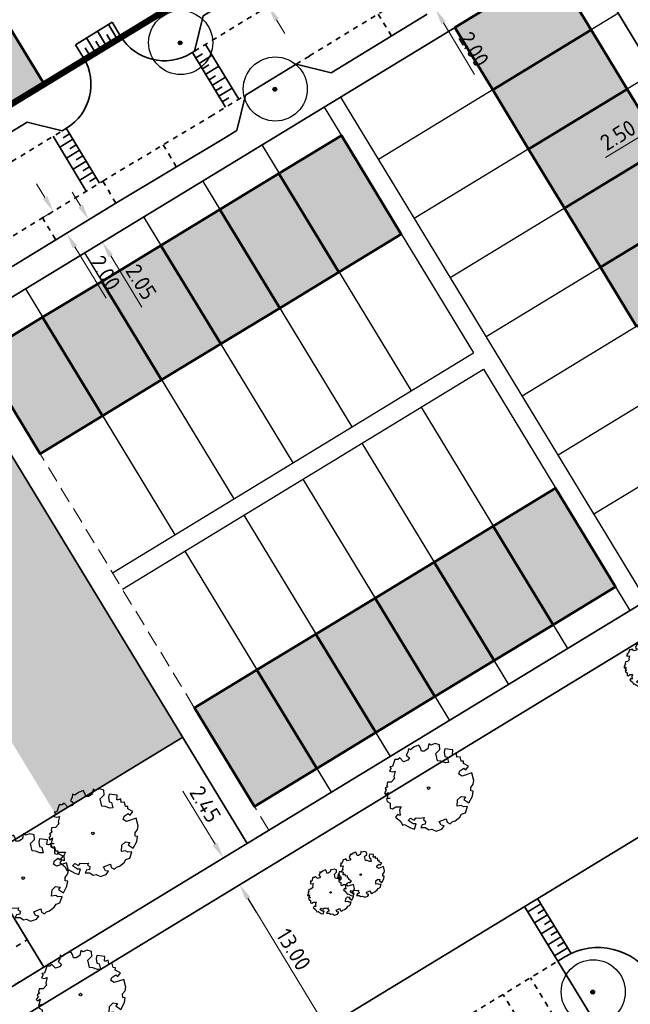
# Model space of a CAD drawing. Header units: metres. Extents: x 133860 to 134314, y 432787 to 433419.
# Tile 18 of 25: x 134073 to 134121, y 433129 to 433206. Entities that reach past the tile are written whole.
import ezdxf

# ---------------------------------------------------------------- set-up
doc = ezdxf.new("R2010")
doc.units = ezdxf.units.M
for name, pattern in [('ACAD_ISO02W100', [15, 12, -3]), ('DASHED2', [0.375, 0.25, -0.125]), ('XX-HIDDEN', [4, 2, -2])]:
    doc.linetypes.add(name, pattern=pattern)
doc.layers.get('DEFPOINTS').update_dxf_attribs({"color": 201, "lineweight": 0})
for name, color, linetype, lineweight in [('B-WE-GR-BOOM-S', 90, 'Continuous', 25), ('B-WE-KG-WERKGRENS-G', 7, 'XX-WERKGRENS', 35), ('N-XX-GR-BOOM-S', 90, 'Continuous', 25), ('N-XX-VH-KANTOPSLUITING_ACHTERKANTBAND-G', 50, 'Continuous', 35), ('N-XX-VH-MATERIAALGRENS-G', 7, 'XX-HIDDEN', 35), ('svp_beb_bebouwing', 1, 'Continuous', 53), ('svp_uitg_uitgeefbaar', 32, 'DASHED2', 18), ('X-XX-AL-M', 7, 'Continuous', 18)]:
    doc.layers.add(name, color=color, linetype=linetype, lineweight=lineweight)
doc.layers.add('B-XX-AL-ARC-bebouwing', color=254, linetype='Continuous')
doc.layers.add('svp_beb_arc bebouwing', color=253, linetype='Continuous')
doc.layers.add('X-XX-AL-HULPLIJNEN', color=211, linetype='Continuous', plot=False)
doc.styles.add('NLCS-ISO-M500-T25', font='NLCS-ISO.ttf', dxfattribs={"height": 1.25})
doc.linetypes.add('XX-WERKGRENS', pattern='A,0,[137,NLCS.SHX,S=0.5,R=0,X=0,Y=0],-30', length=30)
doc.dimstyles.new('NLCS-M500-T25-PIJL_L2_H1', dxfattribs={"dimscale": 0.5, "dimtxt": 2.5, "dimasz": 2.5, "dimexe": 2, "dimexo": 2, "dimgap": 0.7, "dimtad": 1, "dimzin": 0, "dimdsep": 46, "dimtxsty": 'NLCS-ISO-M500-T25', "dimcen": 2.5, "dimdle": 2, "dimclrd": 256, "dimclre": 256, "dimclrt": 7, "dimadec": 1, "dimazin": 0, "dimtfac": 1, "dimtdec": 3, "dimtofl": 0, "dimtmove": 0, "dimatfit": 3, "dimfxl": 2, "dimfxlon": 1, "dimtfillclr": 256, "dimtolj": 1, "dimtzin": 0, "dimlwd": -1, "dimlwe": -1, "dimarcsym": 0})

# ---------------------------------------------------------------- blocks, each defined once
blk = doc.blocks.new('SGR-BOOM_KROON-SO')
at = {"ltscale": 0.1}
h = blk.add_hatch(color=256, dxfattribs=at)
edge = h.paths.add_edge_path()
edge.add_arc((0, 0), 0.15, 0, 360)
for radius in [2.5, 0.045]:
    blk.add_circle((0.04, 0.02), radius)
blk.add_circle((0, 0), 0.15, dxfattribs=at)
blk = doc.blocks.new('*D112')
at = {"layer": 'DEFPOINTS', "color": 0, "transparency": 16777216}
for p in [(134126.748, 433199.888), (134126.793, 433199.813), (134124.612, 433198.589)]:
    blk.add_point(p, dxfattribs=at)
at = {"layer": 'X-XX-AL-M', "transparency": 16777216}
for p, q in [((134127.861, 433200.463), (134128.929, 433201.112)), ((134126.793, 433199.813), (134127.313, 433198.959)), ((134124.657, 433198.514), (134125.177, 433197.66)), ((134123.589, 433197.865), (134118.924, 433195.028))]:
    blk.add_line(p, q, dxfattribs=at)
for points in [[(134127.753, 433200.641), (134127.969, 433200.285), (134126.793, 433199.813)], [(134123.481, 433198.043), (134123.697, 433197.687), (134124.657, 433198.514)]]:
    blk.add_solid(points, dxfattribs=at)
at = {"layer": 'X-XX-AL-M', "color": 7, "transparency": 16777216, "insert": (134119.891, 433196.758), "char_height": 1.25, "attachment_point": 5, "rotation": 31.3031, "style": 'NLCS-ISO-M500-T25'}
blk.add_mtext('\\A1;2.50', dxfattribs=at)
blk = doc.blocks.new('SGR-BOOM_06')
at = {"linetype": 'Continuous', "flags": 128}
blk.add_lwpolyline([(2.7, 3.52), (2.53, 3.94), (2.2, 4.06), (1.94, 4.52), (1.27, 4.69), (0.86, 4.52), (1.11, 4.27), (1.06, 3.81), (0.23, 3.98), (0.35, 4.32), (0.18, 4.69), (-0.15, 4.61), (-0.49, 4.69), (-1.15, 4.65), (-1.49, 4.48), (-1.95, 4.57), (-2.54, 4.11), (-2.12, 3.9), (-1.99, 3.64), (-1.58, 3.44), (-1.99, 2.89), (-2.54, 2.77), (-2.92, 3.1), (-2.62, 3.22), (-2.87, 3.86), (-3.63, 3.43), (-4, 3.02), (-3.79, 2.85), (-4, 2.51), (-4.42, 2.35), (-4.72, 2.05), (-5.01, 1.21), (-3.88, 0.92), (-3.71, 0.54), (-4, 0.29), (-4.51, 0.29), (-4.6, 0.56), (-5.09, 0.38), (-4.76, -0.17), (-4.93, -0.38), (-4.72, -0.54), (-4.88, -1.01), (-4.53, -1.18), (-4.72, -1.55), (-4.42, -1.59), (-4.29, -1.71), (-4.62, -2.11), (-3.92, -2.68), (-3.67, -2.43), (-3.46, -1.97), (-3.63, -1.76), (-3.42, -1.17), (-3.12, -1.34), (-2.79, -1.76), (-2.5, -2.01), (-2.79, -2.81), (-3.42, -2.93), (-3.67, -3.39), (-3.33, -3.77), (-2.83, -3.9), (-2.77, -4.02), (-2.71, -4.15), (-2.33, -3.73), (-1.83, -3.73), (-1.57, -3.9), (-1.7, -4.27), (-1.7, -4.61), (-1.15, -4.74), (-0.61, -4.69), (-0.49, -4.94), (-0.23, -4.65), (0.1, -4.48), (-0.06, -4.01), (0.27, -3.9), (0.77, -4.02), (0.86, -4.61), (1.15, -4.57), (1.44, -4.74), (2.07, -4.23), (2.37, -4.36), (2.32, -4.15), (2.66, -3.98), (2.41, -3.73), (2.11, -3.64), (2.57, -3.23), (2.62, -2.98), (3.16, -2.85), (3.54, -3.06), (3.79, -2.81), (3.77, -2.63), (4.12, -2.63), (4.12, -2.39), (4.46, -2.26), (4.46, -2.05), (4.08, -2.05), (4.54, -1.59), (4.25, -1.42), (4.63, -1.55), (4.75, -1.26), (4.54, -0.92), (4.84, -0.46), (4.67, -0.25), (4.25, -0.25), (3.75, 0.08), (4.08, 0.29), (4.38, 0.84), (4.54, 0.59), (4.88, 0.71), (4.67, 1.43), (4.71, 1.89), (4.5, 1.97), (4.16, 2.64), (3.83, 3.01), (3.37, 2.6), (3.66, 2.43), (3.91, 1.8), (3.54, 1.72), (3.33, 2.14), (2.99, 2.05), (2.66, 2.31), (2.24, 2.51), (2.45, 2.68), (2.32, 2.93), (2.53, 3.18), (2.87, 3.06), (3.16, 3.23)], close=True, dxfattribs=at)
blk.add_circle((0, 0), 0.15)
blk = doc.blocks.new('*D158')
at = {"layer": 'DEFPOINTS', "color": 0, "transparency": 16777216}
for p in [(134122.811, 433130.663), (134121.102, 433129.624), (134123.46, 433125.746)]:
    blk.add_point(p, dxfattribs=at)
at = {"layer": 'X-XX-AL-M', "transparency": 16777216}
for p, q in [((134126.237, 433127.435), (134127.305, 433128.084)), ((134124.649, 433127.64), (134125.688, 433125.931)), ((134122.94, 433126.6), (134123.98, 433124.892)), ((134122.392, 433125.097), (134118.376, 433122.655))]:
    blk.add_line(p, q, dxfattribs=at)
for points in [[(134126.129, 433127.613), (134126.345, 433127.257), (134125.169, 433126.785)], [(134122.284, 433125.275), (134122.5, 433124.919), (134123.46, 433125.746)]]:
    blk.add_solid(points, dxfattribs=at)
at = {"layer": 'X-XX-AL-M', "color": 7, "transparency": 16777216, "insert": (134119.344, 433124.384), "char_height": 1.25, "attachment_point": 5, "rotation": 31.3031, "style": 'NLCS-ISO-M500-T25'}
blk.add_mtext('\\A1;2.00', dxfattribs=at)
blk = doc.blocks.new('*D214')
at = {"layer": 'DEFPOINTS', "color": 0, "transparency": 16777216}
for p in [(134075.887, 433190.879), (134076.836, 433189.115), (134076.926, 433189.17)]:
    blk.add_point(p, dxfattribs=at)
at = {"layer": 'X-XX-AL-M', "transparency": 16777216}
for p, q in [((134075.148, 433191.892), (134074.498, 433192.96)), ((134075.797, 433190.824), (134074.943, 433190.305)), ((134076.836, 433189.115), (134075.982, 433188.596)), ((134077.486, 433188.047), (134079.928, 433184.032))]:
    blk.add_line(p, q, dxfattribs=at)
for points in [[(134075.326, 433192.001), (134074.97, 433191.784), (134075.797, 433190.824)], [(134077.664, 433188.156), (134077.308, 433187.939), (134076.836, 433189.115)]]:
    blk.add_solid(points, dxfattribs=at)
at = {"layer": 'X-XX-AL-M', "color": 7, "transparency": 16777216, "insert": (134079.865, 433186.012), "char_height": 1.25, "attachment_point": 5, "rotation": 301.3031, "style": 'NLCS-ISO-M500-T25'}
blk.add_mtext('\\A1;2.00', dxfattribs=at)
blk = doc.blocks.new('*D215')
at = {"layer": 'DEFPOINTS', "color": 0, "transparency": 16777216}
for p in [(134078.579, 433190.175), (134079.632, 433188.415), (134079.644, 433188.423)]:
    blk.add_point(p, dxfattribs=at)
at = {"layer": 'X-XX-AL-M', "transparency": 16777216}
for p, q in [((134077.917, 433191.236), (134077.268, 433192.304)), ((134078.567, 433190.168), (134077.712, 433189.648)), ((134079.632, 433188.415), (134078.778, 433187.896)), ((134080.281, 433187.347), (134082.723, 433183.332))]:
    blk.add_line(p, q, dxfattribs=at)
for points in [[(134078.095, 433191.344), (134077.739, 433191.127), (134078.567, 433190.168)], [(134080.459, 433187.456), (134080.103, 433187.239), (134079.632, 433188.415)]]:
    blk.add_solid(points, dxfattribs=at)
at = {"layer": 'X-XX-AL-M', "color": 7, "transparency": 16777216, "insert": (134082.66, 433185.312), "char_height": 1.25, "attachment_point": 5, "rotation": 301.3031, "style": 'NLCS-ISO-M500-T25'}
blk.add_mtext('\\A1;2.05', dxfattribs=at)
blk = doc.blocks.new('*D217')
at = {"layer": 'DEFPOINTS', "color": 0, "transparency": 16777216}
for p in [(134091.547, 433208.538), (134092.587, 433206.83), (134092.588, 433206.831)]:
    blk.add_point(p, dxfattribs=at)
at = {"layer": 'X-XX-AL-M', "transparency": 16777216}
for p, q in [((134090.894, 433209.605), (134088.299, 433213.859)), ((134091.545, 433208.537), (134090.692, 433208.017)), ((134092.587, 433206.83), (134091.733, 433206.309)), ((134093.238, 433205.763), (134093.889, 433204.696))]:
    blk.add_line(p, q, dxfattribs=at)
for points in [[(134091.072, 433209.713), (134090.717, 433209.496), (134091.545, 433208.537)], [(134093.416, 433205.871), (134093.06, 433205.654), (134092.587, 433206.83)]]:
    blk.add_solid(points, dxfattribs=at)
at = {"layer": 'X-XX-AL-M', "color": 7, "transparency": 16777216, "insert": (134090.03, 433212.894), "char_height": 1.25, "attachment_point": 5, "rotation": 301.38277, "style": 'NLCS-ISO-M500-T25'}
blk.add_mtext('\\A1;2.00', dxfattribs=at)
blk = doc.blocks.new('*D219')
at = {"layer": 'DEFPOINTS', "color": 0, "transparency": 16777216}
for p in [(134104.607, 433208.306), (134105.634, 433206.59), (134105.639, 433206.593)]:
    blk.add_point(p, dxfattribs=at)
at = {"layer": 'X-XX-AL-M', "transparency": 16777216}
for p, q in [((134103.97, 433209.382), (134103.328, 433210.455)), ((134104.612, 433208.309), (134105.47, 433208.823)), ((134105.639, 433206.593), (134106.497, 433207.107)), ((134106.281, 433205.521), (134108.694, 433201.487))]:
    blk.add_line(p, q, dxfattribs=at)
for points in [[(134104.149, 433209.489), (134103.791, 433209.275), (134104.612, 433208.309)], [(134106.459, 433205.628), (134106.102, 433205.414), (134105.639, 433206.593)]]:
    blk.add_solid(points, dxfattribs=at)
at = {"layer": 'X-XX-AL-M', "color": 7, "transparency": 16777216, "insert": (134108.645, 433203.468), "char_height": 1.25, "attachment_point": 5, "rotation": 300.89404, "style": 'NLCS-ISO-M500-T25'}
blk.add_mtext('\\A1;2.00', dxfattribs=at)
blk = doc.blocks.new('*D242')
at = {"layer": 'DEFPOINTS', "color": 0, "transparency": 16777216}
for p in [(134094.356, 433140.709), (134101.111, 433129.601), (134097.112, 433127.17)]:
    blk.add_point(p, dxfattribs=at)
at = {"layer": 'X-XX-AL-M', "transparency": 16777216}
for p, q in [((134091.212, 433138.797), (134089.503, 433137.758)), ((134091.007, 433137.209), (134096.462, 433128.238)), ((134097.966, 433127.689), (134096.257, 433126.65))]:
    blk.add_line(p, q, dxfattribs=at)
for points in [[(134091.185, 433137.317), (134090.829, 433137.101), (134090.357, 433138.277)], [(134096.64, 433128.346), (134096.284, 433128.129), (134097.112, 433127.17)]]:
    blk.add_solid(points, dxfattribs=at)
at = {"layer": 'X-XX-AL-M', "color": 7, "transparency": 16777216, "insert": (134094.568, 433133.23), "char_height": 1.25, "attachment_point": 5, "rotation": 301.3031, "style": 'NLCS-ISO-M500-T25'}
blk.add_mtext('\\A1;13.00', dxfattribs=at)
blk = doc.blocks.new('*D243')
at = {"layer": 'DEFPOINTS', "color": 0, "transparency": 16777216}
for p in [(134093.084, 433142.802), (134094.356, 433140.709), (134090.353, 433138.274)]:
    blk.add_point(p, dxfattribs=at)
at = {"layer": 'X-XX-AL-M', "transparency": 16777216}
for p, q in [((134088.43, 433141.436), (134085.906, 433145.587)), ((134089.934, 433140.887), (134088.225, 433139.848)), ((134091.207, 433138.794), (134089.498, 433137.755)), ((134091.002, 433137.206), (134091.652, 433136.138))]:
    blk.add_line(p, q, dxfattribs=at)
for points in [[(134088.608, 433141.544), (134088.252, 433141.327), (134089.08, 433140.368)], [(134091.18, 433137.314), (134090.824, 433137.098), (134090.353, 433138.274)]]:
    blk.add_solid(points, dxfattribs=at)
at = {"layer": 'X-XX-AL-M', "color": 7, "transparency": 16777216, "insert": (134087.668, 433144.566), "char_height": 1.25, "attachment_point": 5, "rotation": 301.3031, "style": 'NLCS-ISO-M500-T25'}
blk.add_mtext('\\A1;2.45', dxfattribs=at)

msp = doc.modelspace()

# ---------------------------------------------------------------- hatches: boundary and pattern name
at = {"layer": 'B-XX-AL-ARC-bebouwing'}
h = msp.add_hatch(color=256, dxfattribs=at)
h.dxf.hatch_style = 1
h.paths.add_polyline_path([(134066.628, 433181.443), (134056.715, 433175.405), (134065.382, 433161.174), (134067.12, 433158.319), (134068.227, 433156.503), (134075.895, 433143.912), (134075.993, 433143.751), (134085.906, 433149.788)])
at = {"layer": 'svp_beb_arc bebouwing'}
h = msp.add_hatch(color=256, dxfattribs=at)
h.dxf.hatch_style = 1
h.paths.add_polyline_path([(134107.155, 433205.163), (134114.845, 433209.839), (134117.806, 433204.969), (134110.116, 433200.293)])
h = msp.add_hatch(color=256, dxfattribs=at)
h.dxf.hatch_style = 1
h.paths.add_polyline_path([(134067.37, 433196.116), (134075.06, 433200.792), (134072.098, 433205.662), (134064.408, 433200.986)])
h = msp.add_hatch(color=256, dxfattribs=at)
h.dxf.hatch_style = 1
h.paths.add_polyline_path([(134112.922, 433195.679), (134120.612, 433200.355), (134117.806, 433204.969), (134110.116, 433200.293)])
h = msp.add_hatch(color=256, dxfattribs=at)
h.dxf.hatch_style = 1
h.paths.add_polyline_path([(134115.728, 433191.065), (134123.417, 433195.741), (134120.612, 433200.355), (134112.922, 433195.679)])
h = msp.add_hatch(color=256, dxfattribs=at)
h.dxf.hatch_style = 1
h.paths.add_polyline_path([(134098.294, 433196.732), (134102.97, 433189.042), (134098.1, 433186.081), (134093.424, 433193.771)])
h = msp.add_hatch(color=256, dxfattribs=at)
h.dxf.hatch_style = 1
h.paths.add_polyline_path([(134118.533, 433186.451), (134126.223, 433191.127), (134123.417, 433195.741), (134115.728, 433191.065)])
h = msp.add_hatch(color=256, dxfattribs=at)
h.dxf.hatch_style = 1
h.paths.add_polyline_path([(134088.81, 433190.965), (134093.486, 433183.275), (134098.1, 433186.081), (134093.424, 433193.771)])
h = msp.add_hatch(color=256, dxfattribs=at)
h.dxf.hatch_style = 1
h.paths.add_polyline_path([(134121.339, 433181.837), (134129.029, 433186.513), (134126.223, 433191.127), (134118.533, 433186.451)])
h = msp.add_hatch(color=256, dxfattribs=at)
h.dxf.hatch_style = 1
h.paths.add_polyline_path([(134084.196, 433188.159), (134088.872, 433180.469), (134093.486, 433183.275), (134088.81, 433190.965)])
h = msp.add_hatch(color=256, dxfattribs=at)
h.dxf.hatch_style = 1
h.paths.add_polyline_path([(134079.582, 433185.354), (134084.258, 433177.664), (134088.872, 433180.469), (134084.196, 433188.159)])
h = msp.add_hatch(color=256, dxfattribs=at)
h.dxf.hatch_style = 1
h.paths.add_polyline_path([(134074.968, 433182.548), (134079.644, 433174.858), (134084.258, 433177.664), (134079.582, 433185.354)])
h = msp.add_hatch(color=256, dxfattribs=at)
h.dxf.hatch_style = 1
h.paths.add_polyline_path([(134074.968, 433182.548), (134079.644, 433174.858), (134074.774, 433171.897), (134070.098, 433179.587)])
h = msp.add_hatch(color=256, dxfattribs=at)
h.dxf.hatch_style = 1
h.paths.add_polyline_path([(134115.024, 433169.22), (134119.7, 433161.53), (134114.83, 433158.568), (134110.154, 433166.258)])
h = msp.add_hatch(color=256, dxfattribs=at)
h.dxf.hatch_style = 1
h.paths.add_polyline_path([(134105.54, 433163.452), (134110.216, 433155.762), (134114.83, 433158.568), (134110.154, 433166.258)])
h = msp.add_hatch(color=256, dxfattribs=at)
h.dxf.hatch_style = 1
h.paths.add_polyline_path([(134100.926, 433160.647), (134105.602, 433152.957), (134110.216, 433155.762), (134105.54, 433163.452)])
h = msp.add_hatch(color=256, dxfattribs=at)
h.dxf.hatch_style = 1
h.paths.add_polyline_path([(134096.312, 433157.841), (134100.988, 433150.151), (134105.602, 433152.957), (134100.926, 433160.647)])
h = msp.add_hatch(color=256, dxfattribs=at)
h.dxf.hatch_style = 1
h.paths.add_polyline_path([(134091.698, 433155.035), (134096.374, 433147.346), (134100.988, 433150.151), (134096.312, 433157.841)])
h = msp.add_hatch(color=256, dxfattribs=at)
h.dxf.hatch_style = 1
h.paths.add_polyline_path([(134091.698, 433155.035), (134096.374, 433147.346), (134091.504, 433144.384), (134086.828, 433152.074)])

# ---------------------------------------------------------------- linework, layer by layer
at = {"layer": 'B-WE-KG-WERKGRENS-G', "linetype": 'ACAD_ISO02W100', "ltscale": 0.2, "const_width": 0.5, "flags": 128}
msp.add_lwpolyline([(133876.119, 433170.393), (133877.601, 433171.792), (133886.823, 433158.862), (133877.946, 433152.192), (133905.866, 433113.146), (133909.714, 433104.864), (133925.215, 433080.405), (133929.948, 433077.023), (133960.91, 433027.75), (133993.38, 433046.759), (134012.691, 433058.563), (134011.841, 433058.277), (134028.125, 433067.541), (134027.375, 433068.849), (134030.06, 433070.532), (134094.013, 432964.89), (134091.108, 432963.131), (134090.481, 432964.163), (134087.559, 432962.387), (134088.413, 432961.012), (134077.63, 432949.53), (134078.824, 432947.621), (134057.722, 432935.011), (134066.81, 432919.871), (134071.968, 432925.868), (134089.993, 432936.255), (134089.828, 432936.526), (134105.835, 432946.078), (134108.265, 432945.632), (134160.348, 432859.973), (134159.989, 432857.745), (134144.013, 432847.922), (134143.712, 432847.181), (134143.712, 432847.181), (134125.745, 432836.425), (134112.574, 432828.259), (134111.172, 432829.463), (134106.776, 432825.214), (134107.813, 432824.152), (134105.604, 432821.255), (134122.744, 432796.236), (134123.883, 432796.885), (134132.076, 432787.735), (134133.141, 432788.699), (134135.653, 432790.291), (134137.641, 432790.089), (134146.495, 432795.532), (134128.036, 432825.414), (134167.744, 432849.325), (134181.483, 432826.755), (134184.931, 432828.731), (134220.703, 432851.248), (134220.703, 432851.248), (134208.544, 432870.966), (134243.719, 432892.344), (134244.801, 432892.868), (134244.702, 432893.039), (134255.087, 432899.603), (134259.849, 432891.768), (134259.849, 432891.768), (134271.831, 432873.596), (134283.708, 432881.402), (134278.548, 432889.497), (134289.255, 432898.638), (134237.086, 432958.184), (134236.053, 432957.231), (134176.814, 433055.649), (134176.596, 433057.613), (134184.443, 433067.451, 0.285341), (134187.793, 433121.123), (134182.407, 433130.652), (134178.658, 433139.514), (134131.008, 433218.593), (134131.184, 433220.239), (134137.991, 433224.332), (134139.16, 433224.558), (134147.057, 433229.244), (134167.516, 433242.252), (134166.906, 433244.94), (134170.758, 433255.827), (134123.531, 433334.918), (134124.125, 433338.316), (134075.594, 433418.255), (134070.69, 433410.108), (134069.726, 433406.115), (134069.585, 433403.493), (134070.514, 433401.991), (134066.97, 433398.118), (134064.196, 433396.052), (134062.557, 433394.861), (134060.862, 433393.544), (134055.746, 433389.219), (134055.62, 433385.638), (134058.821, 433380.453), (134060.176, 433379.677), (134062.477, 433377.628), (134068.493, 433367.239), (134069.718, 433365.583), (134086.166, 433375.661), (134113.988, 433328.809), (134115.761, 433329.788), (134133.828, 433299.857), (134113.768, 433287.824), (134123.045, 433272.178), (134143.074, 433284.053), (134158.161, 433259.191), (134156.58, 433253.71), (134151.403, 433250.669), (134152.916, 433248.117), (134148.779, 433245.664), (134140.868, 433241.112), (134139.795, 433240.371), (134139.721, 433239.669), (134138.546, 433239.024), (134137.939, 433239.2), (134134.418, 433237.066), (134134.437, 433236.567), (134133.261, 433235.921), (134132.558, 433235.995), (134124.156, 433230.674), (134122.947, 433230.929), (134039.96, 433370.22), (134031.347, 433363.971), (134032.232, 433363.571), (134040.705, 433349.507), (134042.959, 433345.177), (134114.625, 433225.07), (134098.399, 433214.922), (134061.859, 433192.69), (134003.35, 433289.641), (133957.003, 433230.386), (133980.382, 433193.5), (133998.156, 433204.411), (133997.717, 433205.125), (134013.217, 433214.905), (134015.369, 433211.187), (133999.827, 433201.688), (134005.138, 433193.038), (134004.433, 433192.603), (134019.821, 433167.873), (133994.289, 433152.336), (133995.197, 433150.879), (133992.315, 433149.042), (133992.402, 433147.598), (133991.415, 433146.979), (133990.828, 433147.269), (133989.676, 433146.546), (133989.631, 433146.146), (133988.275, 433144.923), (133987.514, 433145.298), (133982.75, 433142.305), (133982.554, 433141.37), (133981.416, 433140.645), (133980.772, 433140.986), (133979.607, 433140.244), (133979.409, 433139.299), (133978.245, 433138.557), (133976.957, 433139.297), (133965.146, 433131.906), (133957.722, 433143.515), (133955.914, 433146.774), (133942.349, 433138.295), (133913.168, 433179.354), (133897.868, 433168.512), (133890.989, 433178.624), (133890.167, 433179.801), (133900.911, 433193.564), (133895.27, 433198.414), (133910.184, 433217.825), (133900.154, 433225.259), (133864.317, 433180.57), (133864.317, 433180.57), (133875.618, 433170.924)], format="xyb", dxfattribs=at)
at = {"layer": 'N-XX-VH-KANTOPSLUITING_ACHTERKANTBAND-G'}
for p, q in [((134077.538, 433203.816), (134080.396, 433205.564)), ((134079.874, 433203.83), (134079.248, 433204.862)), ((134080.729, 433204.348), (134080.101, 433205.384)), ((134079.019, 433203.311), (134078.395, 433204.34)), ((134079.446, 433203.57), (134079.132, 433204.088)), ((134080.301, 433204.089), (134079.986, 433204.61)), ((134078.592, 433203.052), (134078.279, 433203.566)), ((134087.693, 433203.84), (134090.281, 433199.567)), ((134086.667, 433203.219), (134089.256, 433198.942)), ((134086.926, 433202.791), (134087.438, 433203.104)), ((134087.185, 433202.363), (134088.209, 433202.988)), ((134087.444, 433201.936), (134087.956, 433202.248)), ((134087.703, 433201.508), (134088.727, 433202.133)), ((134090.797, 433199.881), (134094.77, 433202.305)), ((134087.962, 433201.08), (134088.474, 433201.393)), ((134088.221, 433200.653), (134089.245, 433201.277)), ((134088.479, 433200.225), (134088.992, 433200.537)), ((134088.738, 433199.797), (134089.763, 433200.422)), ((134088.997, 433199.369), (134089.51, 433199.682)), ((134076.5, 433197.103), (134076.823, 433197.3)), ((134076.815, 433197.295), (134079.405, 433193.018)), ((134075.789, 433196.674), (134078.378, 433192.397)), ((134076.308, 433195.816), (134077.333, 433196.44)), ((134076.562, 433196.556), (134077.074, 433196.867)), ((134077.079, 433195.7), (134077.592, 433196.012)), ((134076.826, 433194.961), (134077.851, 433195.584)), ((134077.597, 433194.845), (134078.11, 433195.157)), ((134077.344, 433194.105), (134078.369, 433194.729)), ((134078.115, 433193.989), (134078.628, 433194.301)), ((134077.862, 433193.25), (134078.887, 433193.873)), ((134078.633, 433193.134), (134079.146, 433193.446)), ((134080.523, 433117.082), (134151.03, 433159.956)), ((134070.563, 433139.239), (134075.06, 433131.843)), ((134113.88, 433136.781), (134112.855, 433136.157)), ((134116.234, 433132.91), (134113.62, 433137.208)), ((134114.4, 433135.927), (134113.374, 433135.303)), ((134114.14, 433136.354), (134113.627, 433136.042)), ((134114.919, 433135.072), (134113.894, 433134.449)), ((134114.659, 433135.499), (134114.147, 433135.188)), ((134115.439, 433134.218), (134114.413, 433133.594)), ((134115.179, 433134.645), (134114.666, 433134.333)), ((134115.699, 433133.79), (134115.186, 433133.479)), ((134115.958, 433133.363), (134114.933, 433132.74)), ((134115.75, 433132.651), (134115.193, 433132.313))]:
    msp.add_line(p, q, dxfattribs=at)
at = {"layer": 'N-XX-VH-KANTOPSLUITING_ACHTERKANTBAND-G', "ltscale": 0.3}
for points in [[(134086.826, 433203.316), (134087.491, 433206.065), (134092.165, 433208.916), (134096.882, 433211.793), (134099.631, 433211.127)], [(134070.098, 433179.587), (134068.747, 433181.808), (134116.981, 433211.138)], [(134070.017, 433140.113), (134075.05, 433131.836), (134140.866, 433171.858), (134116.981, 433211.138)], [(134094.77, 433202.305), (134097.505, 433201.63), (134104.999, 433206.202)], [(134077.542, 433203.818), (134078.164, 433202.792), (134081.023, 433204.541)], [(134061.076, 433192.289), (134061.076, 433192.289), (134075.06, 433200.792), (134075.06, 433200.792)], [(134068.553, 433186.419), (134071.291, 433185.743), (134080.695, 433191.462), (134089.106, 433196.507), (134090.126, 433197.129), (134090.797, 433199.881)], [(134063.683, 433189.31), (134064.353, 433192.058), (134073.752, 433197.773), (134076.5, 433197.103)], [(134045.505, 433168.675), (134066.618, 433181.458), (134090.949, 433141.505)], [(134078.469, 433116.5), (134072.033, 433127.134), (134146.454, 433172.389), (134152.845, 433161.878)], [(134085.906, 433149.788), (134075.992, 433143.753), (134075.992, 433143.753), (134064.663, 433136.851)], [(134084.274, 433113.511), (134085.202, 433114.076), (134087.8, 433109.804), (134102.753, 433118.896), (134100.155, 433123.168), (134102.376, 433124.519), (134104.974, 433120.247), (134117.791, 433128.04), (134115.193, 433132.313), (134112.595, 433136.585)], [(134075.06, 433131.843), (134070.801, 433129.252)]]:
    msp.add_lwpolyline(points, dxfattribs=at)
msp.add_lwpolyline([(134080.394, 433205.563), (134081.058, 433204.477, 0.413854), (134086.553, 433203.15), (134086.826, 433203.316)], format="xyb", dxfattribs=at)
at = {"layer": 'N-XX-VH-KANTOPSLUITING_ACHTERKANTBAND-G'}
for centre, radius, start, end in [((134074.744, 433200.717), 4, 301.3031, 31.24566), ((134118.348, 433128.379), 5, 31.3031, 121.3031)]:
    msp.add_arc(centre, radius, start, end, dxfattribs=at)
at = {"layer": 'N-XX-VH-MATERIAALGRENS-G', "ltscale": 0.2}
for p, q in [((134095.811, 433202.94), (134103.958, 433207.909)), ((134101.174, 433206.211), (134102.2, 433204.495)), ((134094.77, 433202.305), (134095.811, 433202.94)), ((134088.07, 433198.218), (134090.797, 433199.881)), ((134079.661, 433193.174), (134088.07, 433198.218)), ((134063.683, 433189.31), (134076.5, 433197.103)), ((134084.378, 433196.003), (134085.406, 433194.288)), ((134068.553, 433186.419), (134079.661, 433193.174)), ((134079.661, 433193.174), (134080.69, 433191.459)), ((134074.945, 433190.345), (134075.99, 433188.601)), ((134069.479, 433131.375), (134073.751, 433133.972)), ((134070.778, 433129.239), (134075.05, 433131.836)), ((134102.376, 433124.519), (134115.193, 433132.313)), ((134115.655, 433126.741), (134113.057, 433131.014)), ((134113.518, 433125.443), (134110.921, 433129.715))]:
    msp.add_line(p, q, dxfattribs=at)
msp.add_lwpolyline([(134086.826, 433203.316), (134093.207, 433207.208), (134099.631, 433211.127)], dxfattribs=at)
at = {"layer": 'svp_beb_bebouwing', "flags": 128}
for points in [[(134107.155, 433205.163), (134114.845, 433209.839), (134117.806, 433204.969), (134110.116, 433200.293), (134107.155, 433205.163)], [(134067.37, 433196.116), (134075.06, 433200.792), (134072.098, 433205.662), (134064.408, 433200.986), (134067.37, 433196.116)], [(134112.922, 433195.679), (134120.612, 433200.355), (134117.806, 433204.969), (134110.116, 433200.293), (134112.922, 433195.679)], [(134115.728, 433191.065), (134123.417, 433195.741), (134120.612, 433200.355), (134112.922, 433195.679), (134115.728, 433191.065)], [(134098.294, 433196.732), (134102.97, 433189.042), (134098.1, 433186.081), (134093.424, 433193.771), (134098.294, 433196.732)], [(134118.533, 433186.451), (134126.223, 433191.127), (134123.417, 433195.741), (134115.728, 433191.065), (134118.533, 433186.451)], [(134088.81, 433190.965), (134093.486, 433183.275), (134098.1, 433186.081), (134093.424, 433193.771), (134088.81, 433190.965)], [(134121.339, 433181.837), (134129.029, 433186.513), (134126.223, 433191.127), (134118.533, 433186.451), (134121.339, 433181.837)], [(134084.196, 433188.159), (134088.872, 433180.469), (134093.486, 433183.275), (134088.81, 433190.965), (134084.196, 433188.159)], [(134079.582, 433185.354), (134084.258, 433177.664), (134088.872, 433180.469), (134084.196, 433188.159), (134079.582, 433185.354)], [(134074.968, 433182.548), (134079.644, 433174.858), (134084.258, 433177.664), (134079.582, 433185.354), (134074.968, 433182.548)], [(134074.968, 433182.548), (134079.644, 433174.858), (134074.774, 433171.897), (134070.098, 433179.587), (134074.968, 433182.548)], [(134115.024, 433169.22), (134119.7, 433161.53), (134114.83, 433158.568), (134110.154, 433166.258), (134115.024, 433169.22)], [(134105.54, 433163.452), (134110.216, 433155.762), (134114.83, 433158.568), (134110.154, 433166.258), (134105.54, 433163.452)], [(134100.926, 433160.647), (134105.602, 433152.957), (134110.216, 433155.762), (134105.54, 433163.452), (134100.926, 433160.647)], [(134096.312, 433157.841), (134100.988, 433150.151), (134105.602, 433152.957), (134100.926, 433160.647), (134096.312, 433157.841)], [(134091.698, 433155.035), (134096.374, 433147.346), (134100.988, 433150.151), (134096.312, 433157.841), (134091.698, 433155.035)], [(134091.698, 433155.035), (134096.374, 433147.346), (134091.504, 433144.384), (134086.828, 433152.074), (134091.698, 433155.035)]]:
    msp.add_lwpolyline(points, close=True, dxfattribs=at)
at = {"layer": 'svp_uitg_uitgeefbaar', "color": 32, "ltscale": 5}
for q in [(134049.497, 433242.83), (134061.076, 433192.289)]:
    msp.add_line((134075.06, 433200.792), q, dxfattribs=at)
msp.add_lwpolyline([(134116.981, 433211.138), (134140.866, 433171.858), (134092.632, 433142.528), (134068.747, 433181.808)], close=True, dxfattribs=at)
at = {"layer": 'X-XX-AL-HULPLIJNEN'}
for p, q in [((134119.942, 433206.268), (134101.186, 433194.863)), ((134122.748, 433201.654), (134103.992, 433190.249)), ((134098.225, 433199.733), (134122.11, 433160.453)), ((134096.943, 433198.954), (134108.607, 433179.771)), ((134125.554, 433197.04), (134106.797, 433185.635)), ((134092.073, 433195.992), (134103.737, 433176.81)), ((134087.459, 433193.187), (134099.123, 433174.004)), ((134128.359, 433192.426), (134109.603, 433181.021)), ((134082.845, 433190.381), (134094.509, 433171.199)), ((134078.231, 433187.575), (134089.895, 433168.393)), ((134131.165, 433187.812), (134112.409, 433176.407)), ((134073.617, 433184.77), (134085.281, 433165.587)), ((134133.97, 433183.198), (134115.214, 433171.793)), ((134080.412, 433162.626), (134108.608, 433179.772)), ((134081.192, 433161.345), (134109.388, 433178.49)), ((134109.387, 433178.49), (134120.829, 433159.674)), ((134136.776, 433178.585), (134118.02, 433167.179)), ((134104.516, 433175.528), (134115.958, 433156.712)), ((134099.903, 433172.723), (134111.344, 433153.906)), ((134095.289, 433169.917), (134106.73, 433151.101)), ((134090.675, 433167.111), (134102.117, 433148.295)), ((134086.061, 433164.306), (134097.503, 433145.489))]:
    msp.add_line(p, q, dxfattribs=at)

# ---------------------------------------------------------------- block references
at = {"layer": 'B-WE-GR-BOOM-S', "linetype": 'Continuous'}
for p in [(134085.706, 433203.962, 1.315), (134093.095, 433200.341, 1.353), (134117.924, 433129.905)]:
    msp.add_blockref('SGR-BOOM_KROON-SO', p, dxfattribs=at)
at = {"layer": 'N-XX-GR-BOOM-S', "rotation": 213.0148718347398}
for p, xscale, yscale, zscale in [((134122.177, 433155.44), 0.3648529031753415, 0.3648529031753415, 0.3648529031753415), ((134105.112, 433145.826), 0.6955700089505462, 0.6955700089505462, 0.6955700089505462), ((134078.896, 433142.288, 1.257), 0.6955700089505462, 0.6955700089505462, 0.6955700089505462), ((134073.446, 433138.802, 1.198), 0.6955700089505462, 0.6955700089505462, 0.6955700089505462), ((134099.814, 433139.066), 0.3648529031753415, 0.3648529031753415, 0.3648529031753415), ((134097.457, 433137.683), 0.3648529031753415, 0.3648529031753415, 0.3648529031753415), ((134077.931, 433129.706, 1.39), 0.6955700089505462, 0.6955700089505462, 0.6955700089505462)]:
    msp.add_blockref('SGR-BOOM_06', p, dxfattribs=dict(at, xscale=xscale, yscale=yscale, zscale=zscale))

# ---------------------------------------------------------------- dimensions: what is measured, and where the dimension line sits
at = {"layer": 'X-XX-AL-M'}
for base, p1, p2, angle, picture, middle in [((134092.587, 433206.83), (134091.547, 433208.538), (134092.588, 433206.831), 301.38277, '*D217', (134089.197, 433212.387)), ((134126.793, 433199.813), (134124.612, 433198.589), (134126.748, 433199.888), 31.3031, '*D112', (134120.398, 433195.924)), ((134090.353, 433138.274), (134093.084, 433142.802), (134094.356, 433140.709), 301.3031, '*D243', (134086.834, 433144.06)), ((134123.46, 433125.746), (134122.811, 433130.663), (134121.102, 433129.624), 211.3031, '*D158', (134119.85, 433123.551))]:
    dim = msp.add_linear_dim(base=base, p1=p1, p2=p2, angle=angle, dimstyle='NLCS-M500-T25-PIJL_L2_H1', dxfattribs=at)
    dim.commit()
    dim.dimension.update_dxf_attribs({"geometry": picture, "text_midpoint": middle, "dimtype": 161})
for p1, p2, distance, picture, middle in [((134104.607, 433208.306), (134105.634, 433206.59), 0.006, '*D219', (134108.645, 433203.468)), ((134075.887, 433190.879), (134076.926, 433189.17), -0.104, '*D214', (134079.865, 433186.012)), ((134078.579, 433190.175), (134079.644, 433188.423), -0.015, '*D215', (134082.66, 433185.312)), ((134094.356, 433140.709), (134101.111, 433129.601), -4.68, '*D242', (134094.568, 433133.23))]:
    dim = msp.add_aligned_dim(p1=p1, p2=p2, distance=distance, dimstyle='NLCS-M500-T25-PIJL_L2_H1', dxfattribs=at)
    dim.commit()
    dim.dimension.update_dxf_attribs({"geometry": picture, "text_midpoint": middle})

doc.saveas('drawing.dxf')
